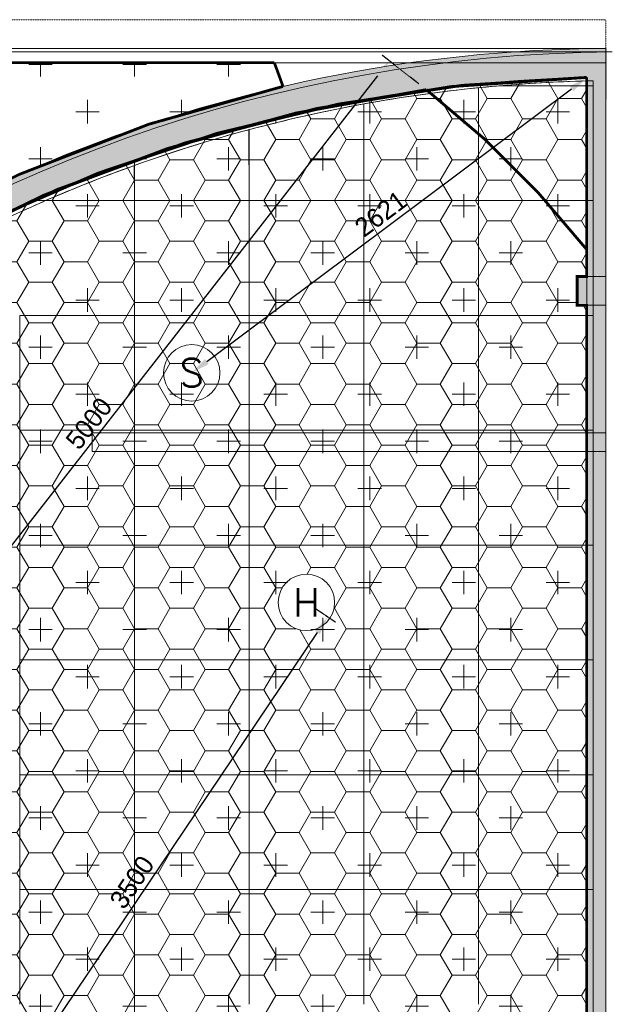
# Model space of a CAD drawing. Header units: millimetres. Extents: x 149250 to 222845, y -30669 to 18303.
# Tile 36 of 36: x 218048 to 221198, y 13074 to 18302. Entities that reach past the tile are written whole.
import ezdxf
from ezdxf.enums import TextEntityAlignment as Align

# ---------------------------------------------------------------- set-up
doc = ezdxf.new("R2010")
doc.units = ezdxf.units.MM
doc.header["$MEASUREMENT"] = 0
doc.header["$PDMODE"] = 3
doc.linetypes.add('( Hidden )', pattern=[0.375, 0.25, -0.125])
doc.linetypes.add('IRISH HOUSE_FF46_HYD AIRPORT_HVAC DUCTING LAYOUT 3$0$( Dashed )', pattern=[0.75, 0.5, -0.25])
doc.layers.get('0').update_dxf_attribs({"lineweight": 5})
doc.layers.get('Defpoints').update_dxf_attribs({"color": 2, "lineweight": 20})
for name, color, linetype, lineweight in [('A-ANNO-DIMS-30', 7, 'Continuous', 5), ('IRISH HOUSE_FF46_HYD AIRPORT_HVAC DUCTING LAYOUT 3$0$00 Structural', 2, 'Continuous', 25), ('IRISH HOUSE_FF46_HYD AIRPORT_HVAC DUCTING LAYOUT 3$0$Ceiling', 14, 'Continuous', 9), ('IRISH HOUSE_FF46_HYD AIRPORT_HVAC DUCTING LAYOUT 3$0$Furniture', 14, 'Continuous', 9), ('IRISH HOUSE_FF46_HYD AIRPORT_HVAC DUCTING LAYOUT 3$0$Grey', 8, 'Continuous', 9)]:
    doc.layers.add(name, color=color, linetype=linetype, lineweight=lineweight)
doc.layers.add('IRISH HOUSE_FF46_HYD AIRPORT_HVAC DUCTING LAYOUT 3$0$00 Grey Dimension', color=8, linetype='Continuous')
doc.layers.add('IRISH HOUSE_FF46_HYD AIRPORT_HVAC DUCTING LAYOUT 3$0$Flooring', color=8, linetype='Continuous')
for name, color, linetype, lineweight, true_color in [('IRISH HOUSE_FF46_HYD AIRPORT_HVAC DUCTING LAYOUT 3$0$03 Partition', 7, 'Continuous', 25, 0x2776bb), ('IRISH HOUSE_HYD AIRPORT_DRAINAGE LAYOUT 1$0$GREYSCALE', 9, 'Continuous', 0, 0x808080), ('M-MEP-ELFA-DETECTOR', 7, 'Continuous', 20, 0xa50000), ('M-MEP-ELPR-EQUIP', 6, 'Continuous', 20, 0xff00ff)]:
    doc.layers.add(name, color=color, linetype=linetype, lineweight=lineweight, true_color=true_color)
doc.layers.add('IRISH HOUSE_FF46_HYD AIRPORT_HVAC DUCTING LAYOUT 3$0$RCP LAYOUT', color=9, linetype='Continuous', true_color=0x808080)
doc.styles.add('Oswald Light', font='txt')
doc.styles.get("Standard").update_dxf_attribs({"font": 'romans.shx'})
doc.dimstyles.new('MDS-50', dxfattribs={"dimtxt": 100, "dimasz": 100, "dimexe": 50, "dimexo": 50, "dimgap": 25, "dimtad": 1, "dimdec": 0, "dimtxsty": 'Oswald Light', "dimcen": 0, "dimdle": 1.5875, "dimazin": 0, "dimtfac": 1, "dimtdec": 0, "dimtix": 1, "dimtmove": 0, "dimatfit": 0, "dimfxl": 1, "dimfrac": 2, "dimtolj": 1, "dimarcsym": 0})

# ---------------------------------------------------------------- blocks, each defined once
blk = doc.blocks.new('IRISH HOUSE_FF46_HYD AIRPORT_HVAC DUCTING LAYOUT 3$0$IRISH HOUSE-RCP LAYOUT')
at = {"lineweight": 0, "ltscale": 0.25, "true_color": 0x808080}
h = blk.add_hatch(color=8, dxfattribs=at)
h.dxf.hatch_style = 1
edge = h.paths.add_edge_path()
edge.add_line((14811.17518024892, 5878.351971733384), (14696.56439223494, 5979.910616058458))
edge.add_arc((20815.34972883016, 1083.092979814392), 7836.986471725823, 141.3299764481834, 165.7934505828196)
edge.add_line((13218.0394417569, 3006.43209706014), (13375.34312890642, 3006.426306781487))
edge.add_arc((20786.778823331, 1095.934112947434), 7653.715403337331, 141.3288808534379, 165.5451914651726, ccw=False)
edge = h.paths.add_edge_path()
edge.add_line((15341.3675333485, 6700.867016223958), (15455.85849384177, 6599.066284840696))
edge.add_arc((20875.43113888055, 1115.785133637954), 7709.613468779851, 91.19275811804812, 134.6652081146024, ccw=False)
edge.add_line((20714.94741821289, 8823.728102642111), (20714.94741821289, 8976.16593988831))
edge.add_arc((20868.4516383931, 1130.585743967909), 7847.081760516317, 91.12088866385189, 134.7769738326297)
h = blk.add_hatch(color=8, dxfattribs=at)
h.dxf.hatch_style = 1
h.paths.add_polyline_path([(20714.94741780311, 2976.825449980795), (20714.94741780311, 2897.420859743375), (20816.54741817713, 2897.420859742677), (20816.54741821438, 8977.760033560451), (20714.94741821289, 8977.760033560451), (20714.94741821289, 3050.423172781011)])
at = {"layer": 'IRISH HOUSE_FF46_HYD AIRPORT_HVAC DUCTING LAYOUT 3$0$00 Grey Dimension', "lineweight": 0, "ltscale": 0.25, "true_color": 0x808080}
h = blk.add_hatch(color=8, dxfattribs=at)
h.dxf.hatch_style = 1
h.paths.add_polyline_path([(20822.44370844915, 8976.037179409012), (20816.52735919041, 8976.037179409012), (20816.52735919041, 8707.27349493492), (20822.44370844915, 8707.27349493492)])
at = {"layer": 'IRISH HOUSE_FF46_HYD AIRPORT_HVAC DUCTING LAYOUT 3$0$00 Structural', "lineweight": 0, "ltscale": 0.25, "true_color": 0x808080}
h = blk.add_hatch(color=8, dxfattribs=at)
h.dxf.hatch_style = 1
h.paths.add_polyline_path([(20816.54741818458, 7766.300657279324), (20816.54741818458, 7613.900657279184), (20664.14741818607, 7613.900657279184), (20664.14741818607, 7766.300657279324)])
at = {"layer": 'IRISH HOUSE_FF46_HYD AIRPORT_HVAC DUCTING LAYOUT 3$0$00 Structural', "color": 8, "lineweight": 0, "ltscale": 0.25, "true_color": 0x808080}
for p, q in [((20816.54741821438, 8977.760033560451), (20714.94741821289, 8977.760033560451)), ((20714.94741821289, 8977.760033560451), (20714.94741821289, 8976.158455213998)), ((20816.54741817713, 2897.420859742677), (20816.54741821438, 8977.760033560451)), ((20714.94741821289, 8823.728102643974), (20714.94741821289, 2897.420859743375)), ((20816.54741818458, 7766.300657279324), (20664.14741818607, 7766.300657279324)), ((20664.14741818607, 7766.300657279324), (20664.14741818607, 7613.900657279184)), ((20816.54741818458, 7613.900657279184), (20816.54741818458, 7766.300657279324)), ((20664.14741818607, 7613.900657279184), (20816.54741818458, 7613.900657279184))]:
    blk.add_line(p, q, dxfattribs=at)
for centre, radius, start, end in [((20870.02762342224, 1127.693535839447), 7850.245415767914, 90.3868333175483, 134.7724996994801), ((20875.43123607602, 1115.784781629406), 7709.613822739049, 91.19275878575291, 134.2167724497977), ((20889.54734371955, 1064.651524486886), 7761.040811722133, 90.52507742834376, 90.53892891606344)]:
    blk.add_arc(centre, radius, start, end, dxfattribs=at)
at = {"layer": 'IRISH HOUSE_FF46_HYD AIRPORT_HVAC DUCTING LAYOUT 3$0$03 Partition', "color": 8, "lineweight": 0, "ltscale": 0.25, "true_color": 0x808080}
for p, q in [((6588.548808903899, 8977.760033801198), (20816.54741820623, 8977.760033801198)), ((8196.710783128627, 8977.760033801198), (20816.54741820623, 8977.760033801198)), ((20816.54741820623, 8977.760033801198), (20816.54741820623, 8901.560033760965)), ((20816.54741820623, 8901.560033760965), (6588.548808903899, 8901.560033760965))]:
    blk.add_line(p, q, dxfattribs=at)
at = {"layer": 'IRISH HOUSE_FF46_HYD AIRPORT_HVAC DUCTING LAYOUT 3$0$Ceiling', "color": 8, "lineweight": 0, "ltscale": 0.25, "true_color": 0x808080}
for p, q in [((20748.89474589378, 8805.580880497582), (20748.89474548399, 8778.919564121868)), ((20748.89474548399, 2073.319564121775), (20748.89474588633, 8805.580880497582)), ((20139.29474548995, 8768.694605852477), (20139.29474548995, 8169.319564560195)), ((20139.29474548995, 8169.319564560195), (20139.29474548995, 8768.69460541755)), ((20249.03618715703, 8778.919564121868), (20748.89474548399, 8778.919564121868)), ((20748.89474548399, 8778.919564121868), (20249.03618715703, 8778.919564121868)), ((20748.89474548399, 8778.919564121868), (20748.89474548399, 8169.319564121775)), ((19529.69474548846, 8682.795293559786), (19529.69474548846, 8169.319564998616)), ((19529.69474548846, 8169.319565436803), (19529.69474548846, 8682.795293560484)), ((18920.09474548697, 8169.319565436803), (18918.50247662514, 8545.762000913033)), ((18920.09474548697, 8546.187430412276), (18920.09474548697, 8169.319565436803)), ((18310.49474548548, 8169.319565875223), (18310.26938704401, 8355.927770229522)), ((18310.49474549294, 8356.008464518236), (18310.49474548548, 8169.319565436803)), ((17838.63616225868, 8169.319565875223), (18310.49405731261, 8169.889407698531)), ((18310.49474548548, 8169.319565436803), (17838.63616326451, 8169.319565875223)), ((18310.49405731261, 8169.889407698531), (18310.49405731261, 7559.719565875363)), ((18920.09474548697, 8169.319565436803), (18310.49474548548, 8169.319565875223)), ((18310.49474548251, 8169.319565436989), (18920.0947454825, 8169.319565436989)), ((18310.49474548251, 7559.719565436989), (18310.49474548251, 8169.319565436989)), ((19529.69474548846, 8169.319564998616), (18920.09474548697, 8169.319565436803)), ((18920.0947454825, 8169.319565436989), (18920.0947454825, 7559.719565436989)), ((18920.094745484, 8169.319564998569), (19529.69474548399, 8169.319564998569)), ((18920.094745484, 7559.719564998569), (18920.094745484, 8169.319564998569)), ((20139.29474548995, 8169.319564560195), (19529.69474548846, 8169.319565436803)), ((19529.69474548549, 8169.319564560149), (20139.29474548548, 8169.319564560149)), ((19529.69474548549, 7559.719564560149), (19529.69474548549, 8169.319564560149)), ((19529.69474548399, 8169.319564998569), (19529.69474548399, 7559.719564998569)), ((20748.89474548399, 8169.319564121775), (20139.29474548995, 8169.319564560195)), ((20139.29474548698, 8169.319564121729), (20748.89474548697, 8169.319564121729)), ((20139.29474548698, 7559.719564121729), (20139.29474548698, 8169.319564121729)), ((20139.29474548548, 8169.319564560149), (20139.29474548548, 7559.719564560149)), ((20748.89474548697, 8169.319564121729), (20748.89474548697, 7559.719564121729)), ((18310.49405731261, 7559.719565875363), (17700.89474548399, 7559.719565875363)), ((17700.89474548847, 7559.719565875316), (18310.49474548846, 7559.719565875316)), ((17700.89474548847, 6950.119565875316), (17700.89474548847, 7559.719565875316)), ((18310.49474548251, 7559.719565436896), (18920.0947454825, 7559.719565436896)), ((18310.49474548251, 6950.119565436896), (18310.49474548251, 7559.719565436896)), ((18920.0947454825, 7559.719565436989), (18310.49474548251, 7559.719565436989)), ((18310.49474548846, 7559.719565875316), (18310.49474548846, 6950.119565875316)), ((18920.0947454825, 7559.719565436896), (18920.0947454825, 6950.119565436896)), ((18920.094745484, 7559.719564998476), (19529.69474548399, 7559.719564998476)), ((18920.094745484, 6950.119564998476), (18920.094745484, 7559.719564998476)), ((19529.69474548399, 7559.719564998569), (18920.094745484, 7559.719564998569)), ((19529.69474548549, 7559.719564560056), (20139.29474548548, 7559.719564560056)), ((19529.69474548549, 6950.119564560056), (19529.69474548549, 7559.719564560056)), ((20139.29474548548, 7559.719564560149), (19529.69474548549, 7559.719564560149)), ((19529.69474548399, 7559.719564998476), (19529.69474548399, 6950.119564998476)), ((20139.29474548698, 7559.719564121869), (20748.89474548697, 7559.719564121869)), ((20139.29474548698, 6950.119564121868), (20139.29474548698, 7559.719564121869)), ((20748.89474548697, 7559.719564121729), (20139.29474548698, 7559.719564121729)), ((20139.29474548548, 7559.719564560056), (20139.29474548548, 6950.119564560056)), ((20748.89474548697, 7559.719564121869), (20748.89474548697, 6950.119564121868)), ((17700.89474548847, 6950.119565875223), (18310.49474548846, 6950.119565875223)), ((17700.89474548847, 6340.519565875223), (17700.89474548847, 6950.119565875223)), ((18310.49474548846, 6950.119565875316), (17700.89474548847, 6950.119565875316)), ((18310.49474548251, 6950.119565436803), (18920.0947454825, 6950.119565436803)), ((18310.49474548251, 6340.519565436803), (18310.49474548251, 6950.119565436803)), ((18920.0947454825, 6950.119565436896), (18310.49474548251, 6950.119565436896)), ((18310.49474548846, 6950.119565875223), (18310.49474548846, 6340.519565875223)), ((18920.0947454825, 6950.119565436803), (18920.0947454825, 6340.519565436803)), ((18920.094745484, 6950.119564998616), (19529.69474548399, 6950.119564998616)), ((18920.094745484, 6340.519564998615), (18920.094745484, 6950.119564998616)), ((19529.69474548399, 6950.119564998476), (18920.094745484, 6950.119564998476)), ((19529.69474548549, 6950.119564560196), (20139.29474548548, 6950.119564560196)), ((19529.69474548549, 6340.519564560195), (19529.69474548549, 6950.119564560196)), ((20139.29474548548, 6950.119564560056), (19529.69474548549, 6950.119564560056)), ((19529.69474548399, 6950.119564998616), (19529.69474548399, 6340.519564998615)), ((20139.29474548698, 6950.119564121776), (20748.89474548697, 6950.119564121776)), ((20139.29474548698, 6340.519564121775), (20139.29474548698, 6950.119564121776)), ((20748.89474548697, 6950.119564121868), (20139.29474548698, 6950.119564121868)), ((20139.29474548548, 6950.119564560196), (20139.29474548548, 6340.519564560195)), ((20748.89474548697, 6950.119564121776), (20748.89474548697, 6340.519564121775)), ((17700.89474548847, 6340.519565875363), (18310.49474548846, 6340.519565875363)), ((17700.89474548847, 5730.919565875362), (17700.89474548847, 6340.519565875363)), ((18310.49474548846, 6340.519565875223), (17700.89474548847, 6340.519565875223)), ((18310.49474548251, 6340.519565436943), (18920.0947454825, 6340.519565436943)), ((18310.49474548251, 5730.919565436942), (18310.49474548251, 6340.519565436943)), ((18920.0947454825, 6340.519565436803), (18310.49474548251, 6340.519565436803)), ((18310.49474548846, 6340.519565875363), (18310.49474548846, 5730.919565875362)), ((18920.0947454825, 6340.519565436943), (18920.0947454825, 5730.919565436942)), ((18920.094745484, 6340.519564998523), (19529.69474548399, 6340.519564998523)), ((18920.094745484, 5730.919564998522), (18920.094745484, 6340.519564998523)), ((19529.69474548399, 6340.519564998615), (18920.094745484, 6340.519564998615)), ((19529.69474548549, 6340.519564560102), (20139.29474548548, 6340.519564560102)), ((19529.69474548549, 5730.919564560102), (19529.69474548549, 6340.519564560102)), ((20139.29474548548, 6340.519564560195), (19529.69474548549, 6340.519564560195)), ((19529.69474548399, 6340.519564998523), (19529.69474548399, 5730.919564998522)), ((20139.29474548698, 6340.519564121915), (20748.89474548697, 6340.519564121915)), ((20139.29474548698, 5730.919564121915), (20139.29474548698, 6340.519564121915)), ((20748.89474548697, 6340.519564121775), (20139.29474548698, 6340.519564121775)), ((20139.29474548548, 6340.519564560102), (20139.29474548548, 5730.919564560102)), ((20748.89474548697, 6340.519564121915), (20748.89474548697, 5730.919564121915)), ((17700.89474548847, 5730.91956587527), (18310.49474548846, 5730.91956587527)), ((17700.89474548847, 5121.319565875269), (17700.89474548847, 5730.91956587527)), ((18310.49474548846, 5730.919565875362), (17700.89474548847, 5730.919565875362)), ((18310.49474548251, 5730.91956543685), (18920.0947454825, 5730.91956543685)), ((18310.49474548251, 5121.319565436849), (18310.49474548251, 5730.91956543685)), ((18920.0947454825, 5730.919565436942), (18310.49474548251, 5730.919565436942)), ((18310.49474548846, 5730.91956587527), (18310.49474548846, 5121.319565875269)), ((18920.0947454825, 5730.91956543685), (18920.0947454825, 5121.319565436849)), ((18920.094745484, 5730.919564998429), (19529.69474548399, 5730.919564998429)), ((18920.094745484, 5121.319564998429), (18920.094745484, 5730.919564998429)), ((19529.69474548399, 5730.919564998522), (18920.094745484, 5730.919564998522)), ((19529.69474548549, 5730.919564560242), (20139.29474548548, 5730.919564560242)), ((19529.69474548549, 5121.319564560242), (19529.69474548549, 5730.919564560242)), ((20139.29474548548, 5730.919564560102), (19529.69474548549, 5730.919564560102)), ((19529.69474548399, 5730.919564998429), (19529.69474548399, 5121.319564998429)), ((20139.29474548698, 5730.919564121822), (20748.89474548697, 5730.919564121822)), ((20139.29474548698, 5121.319564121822), (20139.29474548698, 5730.919564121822)), ((20748.89474548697, 5730.919564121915), (20139.29474548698, 5730.919564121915)), ((20139.29474548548, 5730.919564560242), (20139.29474548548, 5121.319564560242)), ((20748.89474548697, 5730.919564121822), (20748.89474548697, 5121.319564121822)), ((17700.89474548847, 5121.319565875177), (18310.49474548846, 5121.319565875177)), ((17700.89474548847, 4511.719565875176), (17700.89474548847, 5121.319565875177)), ((18310.49474548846, 5121.319565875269), (17700.89474548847, 5121.319565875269)), ((18310.49474548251, 5121.319565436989), (18920.0947454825, 5121.319565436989)), ((18310.49474548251, 4511.719565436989), (18310.49474548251, 5121.319565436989)), ((18920.0947454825, 5121.319565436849), (18310.49474548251, 5121.319565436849)), ((18310.49474548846, 5121.319565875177), (18310.49474548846, 4511.719565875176)), ((18920.0947454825, 5121.319565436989), (18920.0947454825, 4511.719565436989)), ((18920.094745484, 5121.319564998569), (19529.69474548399, 5121.319564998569)), ((18920.094745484, 4511.719564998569), (18920.094745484, 5121.319564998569)), ((19529.69474548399, 5121.319564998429), (18920.094745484, 5121.319564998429)), ((19529.69474548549, 5121.319564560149), (20139.29474548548, 5121.319564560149)), ((19529.69474548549, 4511.719564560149), (19529.69474548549, 5121.319564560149)), ((20139.29474548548, 5121.319564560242), (19529.69474548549, 5121.319564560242)), ((19529.69474548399, 5121.319564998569), (19529.69474548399, 4511.719564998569)), ((20139.29474548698, 5121.319564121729), (20748.89474548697, 5121.319564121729)), ((20139.29474548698, 4511.719564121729), (20139.29474548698, 5121.319564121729)), ((20748.89474548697, 5121.319564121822), (20139.29474548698, 5121.319564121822)), ((20139.29474548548, 5121.319564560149), (20139.29474548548, 4511.719564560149)), ((20748.89474548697, 5121.319564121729), (20748.89474548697, 4511.719564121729)), ((17700.89474548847, 4511.719565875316), (18310.49474548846, 4511.719565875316)), ((17700.89474548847, 3902.119565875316), (17700.89474548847, 4511.719565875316)), ((18310.49474548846, 4511.719565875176), (17700.89474548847, 4511.719565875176)), ((18310.49474548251, 4511.719565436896), (18920.0947454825, 4511.719565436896)), ((18310.49474548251, 3902.119565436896), (18310.49474548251, 4511.719565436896)), ((18920.0947454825, 4511.719565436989), (18310.49474548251, 4511.719565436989)), ((18310.49474548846, 4511.719565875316), (18310.49474548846, 3902.119565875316)), ((18920.0947454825, 4511.719565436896), (18920.0947454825, 3902.119565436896)), ((18920.094745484, 4511.719564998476), (19529.69474548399, 4511.719564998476)), ((18920.094745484, 3902.119564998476), (18920.094745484, 4511.719564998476)), ((19529.69474548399, 4511.719564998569), (18920.094745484, 4511.719564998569)), ((19529.69474548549, 4511.719564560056), (20139.29474548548, 4511.719564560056)), ((19529.69474548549, 3902.119564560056), (19529.69474548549, 4511.719564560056)), ((20139.29474548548, 4511.719564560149), (19529.69474548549, 4511.719564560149)), ((19529.69474548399, 4511.719564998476), (19529.69474548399, 3902.119564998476)), ((20139.29474548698, 4511.719564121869), (20748.89474548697, 4511.719564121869)), ((20139.29474548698, 3902.119564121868), (20139.29474548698, 4511.719564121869)), ((20748.89474548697, 4511.719564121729), (20139.29474548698, 4511.719564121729)), ((20139.29474548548, 4511.719564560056), (20139.29474548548, 3902.119564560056)), ((20748.89474548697, 4511.719564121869), (20748.89474548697, 3902.119564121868))]:
    blk.add_line(p, q, dxfattribs=at)
for centre, radius, start, end in [((20909.37856373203, 1097.637559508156), 7709.61382271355, 91.19275878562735, 134.2167724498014), ((20909.37855237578, 1097.637897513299), 7709.613484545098, 91.19275875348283, 94.9135076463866), ((20909.37860125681, 1097.637331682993), 7709.614053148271, 95.7326159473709, 100.3089720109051), ((20909.37856320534, 1097.63756460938), 7709.61381715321, 94.91350751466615, 95.73261583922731), ((20909.37844964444, 1097.638067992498), 7709.613301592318, 100.3089718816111, 104.9652358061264), ((20909.37862807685, 1097.637336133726), 7709.614054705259, 104.9529872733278, 109.7018542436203), ((20909.37874745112, 1097.63711175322), 7709.614306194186, 109.7000755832, 113.4719721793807), ((20909.37705123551, 1097.641001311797), 7709.610063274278, 113.47197213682, 114.5928051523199)]:
    blk.add_arc(centre, radius, start, end, dxfattribs=at)
at = {"layer": 'IRISH HOUSE_FF46_HYD AIRPORT_HVAC DUCTING LAYOUT 3$0$Flooring', "color": 8, "lineweight": 0, "ltscale": 0.25, "true_color": 0x808080}
blk.add_line((20850.9735839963, 8959.612810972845), (1388.712384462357, 8959.596015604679), dxfattribs=at)
blk.add_arc((20924.10118579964, 1044.774556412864), 7915.176071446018, 90.5293580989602, 165.7838208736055, dxfattribs=at)
at = {"layer": 'IRISH HOUSE_FF46_HYD AIRPORT_HVAC DUCTING LAYOUT 3$0$Furniture', "color": 8, "lineweight": 0, "ltscale": 0.25, "true_color": 0x808080}
blk.add_line((20816.54741821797, 8977.743238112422), (1458.955107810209, 8977.743238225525), dxfattribs=at)
at = {"layer": 'IRISH HOUSE_FF46_HYD AIRPORT_HVAC DUCTING LAYOUT 3$0$Grey', "color": 8, "linetype": 'IRISH HOUSE_FF46_HYD AIRPORT_HVAC DUCTING LAYOUT 3$0$( Dashed )', "lineweight": 0, "ltscale": 0.2, "true_color": 0x808080}
for p, q in [((20816.54741821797, 9130.143238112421), (1461.74886756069, 9130.143238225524)), ((20817.02697602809, 8977.760033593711), (20816.54741821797, 9130.143238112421))]:
    blk.add_line(p, q, dxfattribs=at)
blk = doc.blocks.new('IRISH HOUSE_FF46_HYD AIRPORT_HVAC DUCTING LAYOUT 3')
at = {"layer": 'IRISH HOUSE_HYD AIRPORT_DRAINAGE LAYOUT 1$0$GREYSCALE', "color": 8, "lineweight": 0, "ltscale": 0.25, "true_color": 0x808080}
for p, q in [((18085.53697154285, 6936.867743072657), (20816.54741820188, 6936.867743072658)), ((18085.53697154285, 6936.867743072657), (18085.53697154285, 6836.625391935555)), ((18085.53697154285, 6836.625391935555), (20816.54741820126, 6836.625391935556))]:
    blk.add_line(p, q, dxfattribs=at)
at = {"layer": 'IRISH HOUSE_FF46_HYD AIRPORT_HVAC DUCTING LAYOUT 3$0$RCP LAYOUT', "lineweight": 0}
blk.add_blockref('IRISH HOUSE_FF46_HYD AIRPORT_HVAC DUCTING LAYOUT 3$0$IRISH HOUSE-RCP LAYOUT', (0, 0), dxfattribs=at)
blk = doc.blocks.new('HD-CM')
at = {"color": 0}
blk.add_circle((0, 0), 100, dxfattribs=at)
blk.add_attdef('H', text='', height=100, dxfattribs=at).set_placement((0, 0), align=Align.MIDDLE_CENTER)
blk = doc.blocks.new('*U7')
at = {"color": 0}
blk.add_circle((0, 0), 100, dxfattribs=at)
blk.add_attdef('S', text='', height=100, dxfattribs=at).set_placement((0, 0), align=Align.MIDDLE_CENTER)
blk = doc.blocks.new('*D18')
at = {"layer": 'A-ANNO-DIMS-30', "color": 0, "linetype": '( Hidden )', "lineweight": -2, "transparency": 16777216}
for p, q in [((219613.3843410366, 15179.8502086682), (219727.1579987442, 15103.12959098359)), ((217656.5717777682, 12277.97416165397), (217770.3454354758, 12201.25354396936))]:
    blk.add_line(p, q, dxfattribs=at)
at = {"layer": 'A-ANNO-DIMS-30', "color": 0, "lineweight": -2, "transparency": 16777216}
blk.add_line((219629.7936962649, 15048.17331197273), (217784.7989937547, 12312.1187533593), dxfattribs=at)
at = {"layer": 'A-ANNO-DIMS-30', "color": 0, "transparency": 16777216}
for points in [[(219615.9752388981, 15057.49146703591), (219643.6121536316, 15038.85515690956), (219685.702626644, 15131.08405617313)], [(217770.9805363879, 12321.43690842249), (217798.6174511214, 12302.80059829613), (217728.8900633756, 12229.2080091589)]]:
    blk.add_solid(points, dxfattribs=at)
at = {"layer": 'Defpoints', "color": 0, "transparency": 16777216}
for p in [(219571.9289689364, 15207.80467385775), (217615.116405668, 12305.92862684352), (217728.8900633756, 12229.2080091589)]:
    blk.add_point(p, dxfattribs=at)
at = {"layer": 'A-ANNO-DIMS-30', "color": 0, "transparency": 16777216, "insert": (218645.1132868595, 13722.07773045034), "char_height": 100, "attachment_point": 5, "rotation": 56.00715959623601, "style": 'Oswald Light'}
blk.add_mtext('\\A1;3500', dxfattribs=at)
blk = doc.blocks.new('*D19')
at = {"layer": 'A-ANNO-DIMS-30', "color": 0, "lineweight": -2, "transparency": 16777216}
blk.add_line((219042.4374548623, 16486.45975330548), (220981.8731557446, 17935.55813249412), dxfattribs=at)
at = {"layer": 'A-ANNO-DIMS-30', "color": 0, "transparency": 16777216}
for points in [[(220971.897309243, 17948.90954681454), (220991.8490022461, 17922.20671817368), (221061.9816416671, 17995.41321150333)], [(219032.4616083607, 16499.8111676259), (219052.4133013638, 16473.10833898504), (218962.3289689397, 16426.60467429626)]]:
    blk.add_solid(points, dxfattribs=at)
at = {"layer": 'Defpoints', "color": 0, "transparency": 16777216}
for p in [(221061.9816416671, 17995.4132115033), (221061.9816416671, 17995.41321150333), (218962.3289689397, 16426.60467429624)]:
    blk.add_point(p, dxfattribs=at)
at = {"layer": 'A-ANNO-DIMS-30', "color": 0, "transparency": 16777216, "insert": (219967.2639960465, 17271.09030734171), "char_height": 100, "attachment_point": 5, "rotation": 36.766175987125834, "style": 'Oswald Light'}
blk.add_mtext('\\A1;2621', dxfattribs=at)
blk = doc.blocks.new('*D20')
at = {"layer": 'A-ANNO-DIMS-30', "color": 0, "linetype": '( Hidden )', "lineweight": -2, "transparency": 16777216}
for p, q in [((220169.8994959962, 17960.98128910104), (219974.0583538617, 18113.78786138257)), ((217094.1087818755, 14018.96258253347), (216898.267639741, 14171.769154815))]:
    blk.add_line(p, q, dxfattribs=at)
at = {"layer": 'A-ANNO-DIMS-30', "color": 0, "lineweight": -2, "transparency": 16777216}
blk.add_line((216999.203641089, 14219.85162180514), (219951.9627266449, 18004.18958011), dxfattribs=at)
at = {"layer": 'A-ANNO-DIMS-30', "color": 0, "transparency": 16777216}
for points in [[(219938.8226642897, 18014.44221582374), (219965.1027890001, 17993.93694439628), (220013.4785409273, 18083.02995424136)], [(216986.0635787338, 14230.10425751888), (217012.3437034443, 14209.59898609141), (216937.6878268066, 14141.01124767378)]]:
    blk.add_solid(points, dxfattribs=at)
at = {"layer": 'Defpoints', "color": 0, "transparency": 16777216}
for p in [(220013.4785409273, 18083.02995424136), (220209.3196830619, 17930.22338195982), (217133.5289689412, 13988.20467539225)]:
    blk.add_point(p, dxfattribs=at)
at = {"layer": 'A-ANNO-DIMS-30', "color": 0, "transparency": 16777216, "insert": (218416.4529032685, 16158.15746166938), "char_height": 100, "attachment_point": 5, "rotation": 52.03658787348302, "style": 'Oswald Light'}
blk.add_mtext('\\A1;5000', dxfattribs=at)

msp = doc.modelspace()

# ---------------------------------------------------------------- hatches: boundary and pattern name
at = {"lineweight": 0, "true_color": 0x0000ff}
h = msp.add_hatch(dxfattribs=at)
h.set_pattern_fill('CROSS', color=5, scale=1000)
h.set_pattern_definition([(0, (215845.9740024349, -9186.999826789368), (250, 250), [125, -375]), (90, (215908.4740024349, -9249.499826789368), (-250, 250), [125, -375])])
h.paths.add_polyline_path([(215101.1567290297, 15223.6298278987), (215789.555257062, 14613.72864412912), (216308.6305674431, 15199.6118533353), (215623.7391328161, 15806.40323916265, -0.1425177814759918), (219447.3237613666, 17947.59223125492, 0.00668832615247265), (219401.4455834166, 18073.23885755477), (214595.4619744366, 18073.19719922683), (214595.4619744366, 17920.79719922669), (214443.0619744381, 17920.79719922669), (214443.0619744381, 18073.2451426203), (209930.6384245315, 18073.2451426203, 0.4025768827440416), (211274.8437040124, 12178.11347851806), (213564.4067717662, 12178.11721837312, -0.109760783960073)])
h.paths.add_polyline_path([(214578.1048111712, 16664.58436578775, -1), (214878.1048111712, 16664.58436578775, -1)], flags=16)
h.paths.add_polyline_path([(214640.6048111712, 16552.08436578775), (214815.6048111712, 16552.08436578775), (214815.6048111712, 16777.08436578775), (214640.6048111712, 16777.08436578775)], flags=8)
h = msp.add_hatch(dxfattribs=at)
h.set_pattern_fill('CROSS', color=5, scale=1000)
h.set_pattern_definition([(0, (165845.9740024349, 15813.00017321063), (250, 250), [125, -375]), (90, (165908.4740024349, 15750.50017321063), (-250, 250), [125, -375])])
h.paths.add_polyline_path([(216496.9654548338, 15236.47930182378), (215775.8374803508, 14422.2673534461), (215121.4381433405, 15002.04594003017, 0.03481558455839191), (214523.542618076, 14125.04526133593, 0.4011004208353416), (221061.9816416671, 11888.82342638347), (221061.9816416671, 16785.58576613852), (221011.1816416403, 16785.58576613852), (221011.1816416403, 16937.98576613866), (221061.9816416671, 16937.98576613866), (221061.9816416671, 17995.41321150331, 0.1899644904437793), (215845.9740022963, 15813.00017328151)])
h.paths.add_polyline_path([(218812.3289689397, 16426.60467429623, -1), (219112.3289689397, 16426.60467429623, -1)], flags=16)
h.paths.add_polyline_path([(218874.8289689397, 16314.10467429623), (219049.8289689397, 16314.10467429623), (219049.8289689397, 16539.10467429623), (218874.8289689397, 16539.10467429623)], flags=8)
at = {"lineweight": 0, "true_color": 0xff0000}
h = msp.add_hatch(dxfattribs=at)
h.set_pattern_fill('HONEY', color=1, scale=1000)
h.set_pattern_definition([(0, (215845.9740024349, -34186.99982678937), (187.5, 108.2531754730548), [125, -250]), (120, (215845.9740024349, -34186.99982678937), (-187.4999999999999, 108.2531754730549), [125, -249.9999999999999]), (59.99999999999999, (215845.9740024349, -34186.99982678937), (4.163336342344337e-14, 216.5063509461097), [-250, 125])])
h.paths.add_polyline_path([(221061.9816416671, 12040.8277190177), (221061.9816416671, 16785.58576613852), (221011.1816416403, 16785.58576613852), (221011.1816416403, 16937.98576613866), (221061.9816416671, 16937.98576613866), (221061.9816416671, 17995.41321150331, 0.1740404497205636), (216196.637521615, 16133.76776471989, 0.03931791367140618), (216093.2975125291, 15593.96939323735), (216496.9654548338, 15236.47930182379), (216097.5050336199, 14785.45610016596, 0.5109883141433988)])
h.paths.add_polyline_path([(219421.9289689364, 15207.80467385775, -1), (219721.9289689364, 15207.80467385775, -1)], flags=16)
h.paths.add_polyline_path([(219484.4289689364, 15095.30467385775), (219659.4289689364, 15095.30467385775), (219659.4289689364, 15320.30467385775), (219484.4289689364, 15320.30467385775)], flags=8)
at = {"lineweight": 0, "true_color": 0x0000ff}
h = msp.add_hatch(dxfattribs=at)
h.set_pattern_fill('CROSS', color=5, scale=1000)
h.set_pattern_definition([(0, (215845.9740024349, 65813.00017321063), (250, 250), [125, -375]), (90, (215908.4740024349, 65750.50017321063), (-250, 250), [125, -375])])
h.paths.add_polyline_path([(216496.9654548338, 15236.47930182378), (215775.8374803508, 14422.2673534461), (215121.4381433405, 15002.04594003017, 0.1043719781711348), (213722.3778854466, 12178.11347854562), (213767.606771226, 12178.11604027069), (213767.658594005, 11263.15190736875), (221061.9816416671, 11263.15189511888), (221061.9816416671, 16785.58576613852), (221011.1816416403, 16785.58576613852), (221011.1816416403, 16937.98576613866), (221061.9816416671, 17081.30338027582, 0.06037947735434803), (220209.3196830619, 17930.22338195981, 0.1613624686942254), (215845.9740022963, 15813.00017328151)])
h.paths.add_polyline_path([(216983.5289689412, 13988.20467539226, -1), (217283.5289689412, 13988.20467539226, -1)], flags=16)
h.paths.add_polyline_path([(217046.0289689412, 13875.70467539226), (217221.0289689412, 13875.70467539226), (217221.0289689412, 14100.70467539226), (217046.0289689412, 14100.70467539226)], flags=8)

# ---------------------------------------------------------------- linework, layer by layer
at = {"color": 5, "true_color": 0x0000ff, "const_width": 15}
for points in [[(219401.4431927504, 18073.24514262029, -0.006688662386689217), (219447.3237613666, 17947.59223125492, 0.1425177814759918), (215623.7391328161, 15806.40323916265), (216308.6305674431, 15199.6118533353), (215789.555257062, 14613.72864412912), (215101.1567290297, 15223.6298278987, 0.1097607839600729), (213564.4067717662, 12178.11721837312), (211274.8437040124, 12178.11347851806, -0.4025768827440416), (209930.6384245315, 18073.2451426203), (214443.0619744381, 18073.2451426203), (214443.0619744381, 17920.79719922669), (214595.4619744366, 17920.79719922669), (214595.4619744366, 18073.19719922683), (219401.4455834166, 18073.23885755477)], [(214523.542618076, 14125.04526133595, -0.03481558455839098), (215121.4381433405, 15002.04594003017), (215775.8374803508, 14422.2673534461), (216496.9654548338, 15236.47930182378), (215845.9740022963, 15813.00017328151, -0.1899644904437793), (221061.9816416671, 17995.41321150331), (221061.9816416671, 16937.98576613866), (221011.1816416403, 16937.98576613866), (221011.1816416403, 16785.58576613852), (221061.9816416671, 16785.58576613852), (221061.9816416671, 11888.82342638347, -0.4011657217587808), (214523.0248806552, 14126.0440444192)], [(215775.8458031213, 14422.27675052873), (216496.9654548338, 15236.47930182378), (215845.9740022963, 15813.00017328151, -0.1613624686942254), (220209.3196830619, 17930.22338195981, -0.06037947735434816), (221061.9816416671, 17081.30338027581), (221061.9816416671, 16937.98576613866), (221011.1816416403, 16937.98576613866), (221011.1816416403, 16785.58576613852), (221061.9816416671, 16785.58576613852), (221061.9816416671, 11263.15189511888), (213767.658594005, 11263.15190736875), (213767.606771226, 12178.11604027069), (213722.3778854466, 12178.11347854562, -0.1043719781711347), (215121.4381433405, 15002.04594003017), (215775.8374787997, 14422.26735482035)]]:
    msp.add_lwpolyline(points, format="xyb", dxfattribs=at)
at = {"color": 1, "true_color": 0xff0000, "const_width": 15}
msp.add_lwpolyline([(216196.637521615, 16133.76776471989, -0.1740404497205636), (221061.9816416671, 17995.41321150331), (221061.9816416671, 16937.98576613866), (221011.1816416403, 16937.98576613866), (221011.1816416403, 16785.58576613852), (221061.9816416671, 16785.58576613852), (221061.9816416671, 12040.8277190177, -0.510988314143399), (216097.5050336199, 14785.45610016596), (216496.9654548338, 15236.47930182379), (216093.2975125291, 15593.96939323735, -0.03931791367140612)], format="xyb", close=True, dxfattribs=at)

# ---------------------------------------------------------------- block references
at = {"layer": 'M-MEP-ELFA-DETECTOR', "xscale": 1.5, "yscale": 1.5, "zscale": 1.5}
for name, p, values in [('*U7', (218962.3289689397, 16426.60467429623), {'S': 'S'}), ('HD-CM', (219571.9289689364, 15207.80467385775), {'H': 'H'})]:
    msp.add_blockref(name, p, dxfattribs=at).add_auto_attribs(values)
at = {"layer": 'M-MEP-ELPR-EQUIP'}
msp.add_blockref('IRISH HOUSE_FF46_HYD AIRPORT_HVAC DUCTING LAYOUT 3', (200347.0342234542, 9171.685108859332), dxfattribs=at)

# ---------------------------------------------------------------- dimensions: what is measured, and where the dimension line sits
at = {"layer": 'A-ANNO-DIMS-30'}
for p1, p2, distance, picture, middle in [((217133.5289689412, 13988.20467539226), (220209.3196830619, 17930.22338195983), 248.40209637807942, '*D20', (218416.4529032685, 16158.15746166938)), ((218962.3289689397, 16426.60467429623), (221061.9816416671, 17995.41321150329), 3.215731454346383e-11, '*D19', (219967.2639960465, 17271.09030734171)), ((219571.9289689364, 15207.80467385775), (217615.116405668, 12305.92862684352), 137.2242630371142, '*D18', (218645.1132868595, 13722.07773045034))]:
    dim = msp.add_aligned_dim(p1=p1, p2=p2, distance=distance, dimstyle='MDS-50', override={"dimpost": '<>', "dimfxl": 25.4, "dimarcsym": 2}, dxfattribs=at)
    dim.commit()
    dim.dimension.update_dxf_attribs({"geometry": picture, "text_midpoint": middle})

doc.saveas('drawing.dxf')
